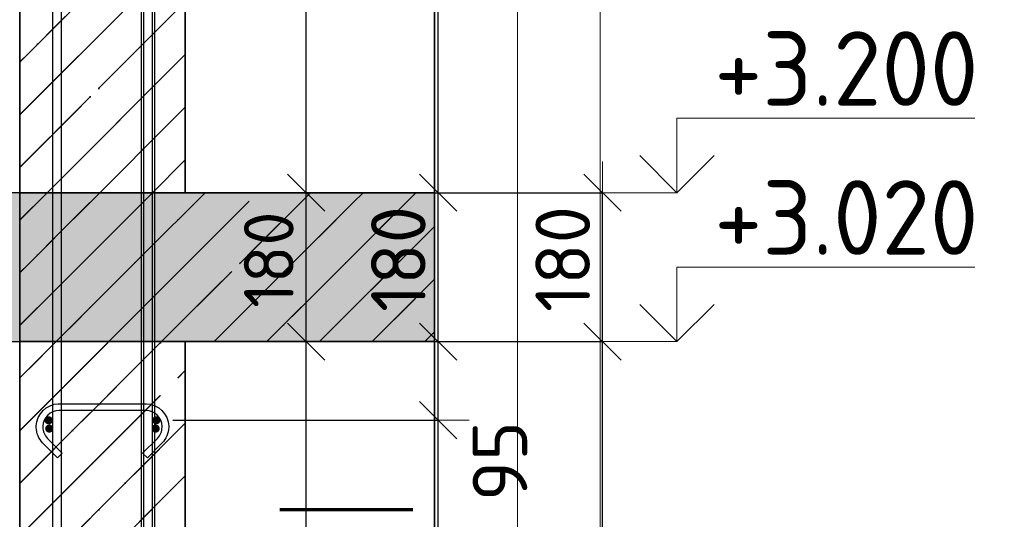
# Model space of a CAD drawing. Header units: millimetres. Extents: x -24871 to 40608, y -2869 to 48080.
# Tile 24 of 119: x -21203 to -20013, y 46084 to 46688. Entities that reach past the tile are written whole.
import ezdxf

# ---------------------------------------------------------------- set-up
doc = ezdxf.new("R2010")
doc.units = ezdxf.units.MM
doc.header["$PDMODE"] = 65
doc.linetypes.add('______11', pattern=[150, 120, -15, 0, -15])
doc.linetypes.add('______5', pattern=[330, 240, -30, 30, -30])
for name, color, linetype, lineweight in [('Standard', 7, 'Continuous', 25), ('Арм.стержн. Арматура края', 96, 'Continuous', 35), ('Арм.стержн. вертикальными 1', 22, 'Continuous', 35), ('Арм.стержн.горизонт. 1', 180, 'Continuous', 35), ('Высотная отметки_ общее', 7, 'Continuous', 13), ('Колонна (2)', 7, 'Continuous', 35), ('Перекрытие_ общее', 7, 'Continuous', 35), ('Размерная линия_ общее', 7, 'Continuous', 13)]:
    doc.layers.add(name, color=color, linetype=linetype, lineweight=lineweight)
doc.layers.add('Арм.стержн. вертикальными 2', color=7, linetype='Continuous', lineweight=35, true_color=0x006e00)
doc.layers.add('Арм.стержн.Стяжки', color=7, linetype='Continuous', lineweight=35, true_color=0x501e0f)
doc.styles.add('ISOCPEUR', font='ISOCPEUR')
doc.dimstyles.new('DIMSTYLE_11', dxfattribs={"dimtxt": 66, "dimasz": 75, "dimexe": 0, "dimexo": 0, "dimgap": 33, "dimtad": 0, "dimdec": 0, "dimrnd": 5, "dimzin": 12, "dimdsep": 46, "dimtxsty": 'ISOCPEUR', "dimblk1": 'ALL_ML_STRICH', "dimblk2": 'ALL_ML_STRICH', "dimsah": 1, "dimcen": 0, "dimclrd": 7, "dimclre": 256, "dimclrt": 7, "dimadec": 0, "dimazin": 0, "dimtfac": 1, "dimtdec": 0, "dimtix": 1, "dimtmove": 2, "dimatfit": 3, "dimfxl": 0, "dimtvp": 1.2, "dimtzin": 0, "dimlwd": 0, "dimlwe": -3, "dimarcsym": 0})
doc.dimstyles.new('DIMSTYLE_15', dxfattribs={"dimtxt": 60, "dimasz": 75, "dimexe": 0, "dimexo": 0, "dimgap": 30, "dimtad": 2, "dimdec": 0, "dimrnd": 5, "dimzin": 12, "dimdsep": 46, "dimtxsty": 'ISOCPEUR', "dimblk1": 'ALL_ML_STRICH', "dimblk2": 'ALL_ML_STRICH', "dimsah": 1, "dimcen": 0, "dimclrd": 7, "dimclre": 256, "dimclrt": 7, "dimadec": 0, "dimazin": 0, "dimtfac": 1, "dimtdec": 0, "dimtix": 1, "dimtmove": 2, "dimatfit": 3, "dimfxl": 0, "dimtzin": 0, "dimlwd": 0, "dimlwe": -3, "dimarcsym": 0})
doc.dimstyles.new('DIMSTYLE_4', dxfattribs={"dimtxt": 66, "dimasz": 75, "dimexe": 0, "dimexo": 0, "dimgap": 33, "dimtad": 2, "dimdec": 0, "dimrnd": 5, "dimzin": 12, "dimdsep": 46, "dimtxsty": 'ISOCPEUR', "dimblk1": 'ALL_ML_STRICH', "dimblk2": 'ALL_ML_STRICH', "dimsah": 1, "dimcen": 0, "dimclrd": 7, "dimclre": 256, "dimclrt": 7, "dimadec": 0, "dimazin": 0, "dimtfac": 1, "dimtdec": 0, "dimtix": 1, "dimtmove": 2, "dimatfit": 3, "dimfxl": 0, "dimtvp": 1.2, "dimtzin": 0, "dimlwd": 0, "dimlwe": -3, "dimarcsym": 0})
doc.dimstyles.new('DIMSTYLE_5', dxfattribs={"dimtxt": 66, "dimasz": 75, "dimexe": 0, "dimexo": 0, "dimgap": 33, "dimtad": 2, "dimdec": 0, "dimrnd": 5, "dimzin": 12, "dimdsep": 46, "dimtxsty": 'ISOCPEUR', "dimblk1": 'ALL_ML_STRICH', "dimblk2": 'ALL_ML_STRICH', "dimsah": 1, "dimcen": 0, "dimclrd": 7, "dimclre": 256, "dimclrt": 7, "dimadec": 0, "dimazin": 0, "dimtfac": 1, "dimtdec": 0, "dimtix": 1, "dimtmove": 2, "dimatfit": 3, "dimfxl": 0, "dimtzin": 0, "dimlwd": 0, "dimlwe": -3, "dimarcsym": 0})
pattern_1 = [(225, (0, 0), (63.63961, -63.63961), [120, -15, 0, -15]), (225, (31.82, -31.82), (63.63961, -63.63961), [240, -30, 30, -30])]

# ---------------------------------------------------------------- blocks, each defined once
blk = doc.blocks.new('COMPLEX_ELEVATIONDIM_4')
at = {"layer": 'Высотная отметки_ общее', "color": 7, "linetype": 'Continuous', "lineweight": 13, "transparency": 33554687}
for p, q in [((-20408.8, 46479.1), (-20408.8, 46569.1)), ((-20408.8, 46569.1), (-20048.8, 46569.1)), ((-20408.8, 46479.1), (-20453.8, 46524.1)), ((-20408.8, 46479.1), (-20363.8, 46524.1)), ((-20408.8, 46479.1), (-20474.9, 46479.1)), ((-20408.8, 46479.1), (-20408.8, 46479.1)), ((-20408.8, 46479.1), (-20408.8, 46479.1)), ((-20408.8, 46479.1), (-20408.8, 46479.1)), ((-20408.8, 46479.1), (-20408.8, 46479.1)), ((-20408.8, 46299.1), (-20408.8, 46389.1)), ((-20408.8, 46389.1), (-20048.8, 46389.1)), ((-20408.8, 46299.1), (-20453.8, 46344.1)), ((-20408.8, 46299.1), (-20363.8, 46344.1)), ((-20408.8, 46299.1), (-20474.9, 46299.1)), ((-20408.8, 46299.1), (-20408.8, 46299.1)), ((-20408.8, 46299.1), (-20408.8, 46299.1)), ((-20408.8, 46299.1), (-20408.8, 46299.1)), ((-20408.8, 46299.1), (-20408.8, 46299.1))]:
    blk.add_line(p, q, dxfattribs=at)
at = {"layer": 'Высотная отметки_ общее', "color": 7, "linetype": 'Continuous', "lineweight": 13, "transparency": 33554687, "char_height": 90, "width": 384.431, "attachment_point": 7, "style": 'ISOCPEUR'}
for s, insert in [('\\W0.95;+3.200', (-20363.8, 46584.1)), ('\\W0.95;+3.020', (-20363.8, 46404.1))]:
    blk.add_mtext(s, dxfattribs=dict(at, insert=insert))
blk = doc.blocks.new('ALL_ML_STRICH')
at = {"color": 0, "linetype": 'ByBlock', "lineweight": -2}
for p, q in [((0, -0.5), (0, 0.5)), ((-0.3, -0.3), (0.3, 0.3)), ((-1, 0), (0.5, 0))]:
    blk.add_line(p, q, dxfattribs=at)
blk = doc.blocks.new('*D88')
at = {"layer": 'DEFPOINTS', "color": 7, "linetype": 'Continuous', "lineweight": 13, "transparency": 33554687}
for p in [(-20880.8, 46299.1), (-21002.8, 43109.1), (-20498.8, 43109.1)]:
    blk.add_point(p, dxfattribs=at)
at = {"layer": 'Размерная линия_ общее', "color": 253, "linetype": 'Continuous', "lineweight": -2, "true_color": 0xa0a0a0, "transparency": 33554687}
for p, q in [((-20860.8, 46299.1), (-20498.8, 46299.1)), ((-20982.8, 43109.1), (-20498.8, 43109.1))]:
    blk.add_line(p, q, dxfattribs=at)
at = {"layer": 'Размерная линия_ общее', "color": 7, "linetype": 'Continuous', "lineweight": -2, "transparency": 33554687}
blk.add_line((-20498.8, 43109.1), (-20498.8, 46299.1), dxfattribs=at)
at = {"layer": 'Размерная линия_ общее', "color": 7, "linetype": 'Continuous', "lineweight": 13, "transparency": 33554687, "xscale": 75, "yscale": 75, "zscale": 75}
for p, rotation in [((-20498.8, 46299.1), 90), ((-20498.8, 43109.1), 270)]:
    blk.add_blockref('ALL_ML_STRICH', p, dxfattribs=dict(at, rotation=rotation))
at = {"layer": 'Размерная линия_ общее', "color": 7, "linetype": 'Continuous', "lineweight": 13, "transparency": 33554687, "insert": (-20546.8, 44714), "char_height": 66, "width": 264, "attachment_point": 5, "rotation": 90, "style": 'ISOCPEUR'}
blk.add_mtext('\\A1;{3190}', dxfattribs=at)
blk = doc.blocks.new('*D89')
at = {"layer": 'DEFPOINTS', "color": 7, "linetype": 'Continuous', "lineweight": 13, "transparency": 33554687}
for p in [(-20880.8, 46479.1), (-20880.8, 46299.1), (-20498.8, 46299.1)]:
    blk.add_point(p, dxfattribs=at)
at = {"layer": 'Размерная линия_ общее', "color": 253, "linetype": 'Continuous', "lineweight": -2, "true_color": 0xa0a0a0, "transparency": 33554687}
for p, q in [((-20860.8, 46479.1), (-20498.8, 46479.1)), ((-20860.8, 46299.1), (-20498.8, 46299.1))]:
    blk.add_line(p, q, dxfattribs=at)
at = {"layer": 'Размерная линия_ общее', "color": 7, "linetype": 'Continuous', "lineweight": -2, "transparency": 33554687}
blk.add_line((-20498.8, 46299.1), (-20498.8, 46479.1), dxfattribs=at)
at = {"layer": 'Размерная линия_ общее', "color": 7, "linetype": 'Continuous', "lineweight": 13, "transparency": 33554687, "xscale": 75, "yscale": 75, "zscale": 75}
for p, rotation in [((-20498.8, 46479.1), 90), ((-20498.8, 46299.1), 270)]:
    blk.add_blockref('ALL_ML_STRICH', p, dxfattribs=dict(at, rotation=rotation))
at = {"layer": 'Размерная линия_ общее', "color": 7, "linetype": 'Continuous', "lineweight": 13, "transparency": 33554687, "insert": (-20546.8, 46399), "char_height": 66, "width": 198, "attachment_point": 5, "rotation": 90, "style": 'ISOCPEUR'}
blk.add_mtext('\\A1;{180}', dxfattribs=at)
blk = doc.blocks.new('*D91')
at = {"layer": 'DEFPOINTS', "color": 7, "linetype": 'Continuous', "lineweight": 13, "transparency": 33554687}
for p in [(-21037.8, 46204.1), (-21037.8, 43204.1), (-20697.4, 43204.1)]:
    blk.add_point(p, dxfattribs=at)
at = {"layer": 'Размерная линия_ общее', "color": 253, "linetype": 'Continuous', "lineweight": -2, "true_color": 0xa0a0a0, "transparency": 33554687}
for p, q in [((-21017.8, 46204.1), (-20697.4, 46204.1)), ((-21017.8, 43204.1), (-20697.4, 43204.1))]:
    blk.add_line(p, q, dxfattribs=at)
at = {"layer": 'Размерная линия_ общее', "color": 7, "linetype": 'Continuous', "lineweight": -2, "transparency": 33554687}
blk.add_line((-20697.4, 43204.1), (-20697.4, 46204.1), dxfattribs=at)
at = {"layer": 'Размерная линия_ общее', "color": 7, "linetype": 'Continuous', "lineweight": 13, "transparency": 33554687, "xscale": 75, "yscale": 75, "zscale": 75}
for p, rotation in [((-20697.4, 46204.1), 90), ((-20697.4, 43204.1), 270)]:
    blk.add_blockref('ALL_ML_STRICH', p, dxfattribs=dict(at, rotation=rotation))
at = {"layer": 'Размерная линия_ общее', "color": 7, "linetype": 'Continuous', "lineweight": 13, "transparency": 33554687, "insert": (-20778.4, 44482.1), "char_height": 66, "width": 3.3, "attachment_point": 1, "rotation": 90, "line_spacing_factor": 0.60241, "style": 'ISOCPEUR'}
blk.add_mtext('\\W0.91;15х200=3000', dxfattribs=at)
blk = doc.blocks.new('*D92')
at = {"layer": 'DEFPOINTS', "color": 7, "linetype": 'Continuous', "lineweight": 13, "transparency": 33554687}
for p in [(-21002.8, 46299.1), (-21037.8, 46204.1), (-20697.4, 46204.1)]:
    blk.add_point(p, dxfattribs=at)
at = {"layer": 'Размерная линия_ общее', "color": 253, "linetype": 'Continuous', "lineweight": -2, "true_color": 0xa0a0a0, "transparency": 33554687}
for p, q in [((-20982.8, 46299.1), (-20697.4, 46299.1)), ((-21017.8, 46204.1), (-20697.4, 46204.1))]:
    blk.add_line(p, q, dxfattribs=at)
at = {"layer": 'Размерная линия_ общее', "color": 7, "linetype": 'Continuous', "lineweight": -2, "transparency": 33554687}
blk.add_line((-20697.4, 46204.1), (-20697.4, 46299.1), dxfattribs=at)
at = {"layer": 'Размерная линия_ общее', "color": 7, "linetype": 'Continuous', "lineweight": 13, "transparency": 33554687, "xscale": 75, "yscale": 75, "zscale": 75}
for p, rotation in [((-20697.4, 46299.1), 90), ((-20697.4, 46204.1), 270)]:
    blk.add_blockref('ALL_ML_STRICH', p, dxfattribs=dict(at, rotation=rotation))
at = {"layer": 'Размерная линия_ общее', "color": 7, "linetype": 'Continuous', "lineweight": 13, "transparency": 33554687, "insert": (-20622.7, 46154.8), "char_height": 66, "width": 132, "attachment_point": 5, "rotation": 90, "style": 'ISOCPEUR'}
blk.add_mtext('\\A1;{95}', dxfattribs=at)
blk = doc.blocks.new('*D93')
at = {"layer": 'DEFPOINTS', "color": 7, "linetype": 'Continuous', "lineweight": 13, "transparency": 33554687}
for p in [(-21002.8, 46479.1), (-21002.8, 46299.1), (-20697.4, 46299.1)]:
    blk.add_point(p, dxfattribs=at)
at = {"layer": 'Размерная линия_ общее', "color": 253, "linetype": 'Continuous', "lineweight": -2, "true_color": 0xa0a0a0, "transparency": 33554687}
for p, q in [((-20982.8, 46479.1), (-20697.4, 46479.1)), ((-20982.8, 46299.1), (-20697.4, 46299.1))]:
    blk.add_line(p, q, dxfattribs=at)
at = {"layer": 'Размерная линия_ общее', "color": 7, "linetype": 'Continuous', "lineweight": -2, "transparency": 33554687}
blk.add_line((-20697.4, 46299.1), (-20697.4, 46479.1), dxfattribs=at)
at = {"layer": 'Размерная линия_ общее', "color": 7, "linetype": 'Continuous', "lineweight": 13, "transparency": 33554687, "xscale": 75, "yscale": 75, "zscale": 75}
for p, rotation in [((-20697.4, 46479.1), 90), ((-20697.4, 46299.1), 270)]:
    blk.add_blockref('ALL_ML_STRICH', p, dxfattribs=dict(at, rotation=rotation))
at = {"layer": 'Размерная линия_ общее', "color": 7, "linetype": 'Continuous', "lineweight": 13, "transparency": 33554687, "insert": (-20745.4, 46399), "char_height": 66, "width": 198, "attachment_point": 5, "rotation": 90, "style": 'ISOCPEUR'}
blk.add_mtext('\\A1;{180}', dxfattribs=at)
blk = doc.blocks.new('*D94')
at = {"layer": 'DEFPOINTS', "color": 7, "linetype": 'Continuous', "lineweight": 13, "transparency": 33554687}
for p in [(-21162.8, 47309.1), (-21002.8, 46479.1), (-20697.4, 46479.1)]:
    blk.add_point(p, dxfattribs=at)
at = {"layer": 'Размерная линия_ общее', "color": 253, "linetype": 'Continuous', "lineweight": -2, "true_color": 0xa0a0a0, "transparency": 33554687}
for p, q in [((-21142.8, 47309.1), (-20697.4, 47309.1)), ((-20982.8, 46479.1), (-20697.4, 46479.1))]:
    blk.add_line(p, q, dxfattribs=at)
at = {"layer": 'Размерная линия_ общее', "color": 7, "linetype": 'Continuous', "lineweight": -2, "transparency": 33554687}
blk.add_line((-20697.4, 46479.1), (-20697.4, 47309.1), dxfattribs=at)
at = {"layer": 'Размерная линия_ общее', "color": 7, "linetype": 'Continuous', "lineweight": 13, "transparency": 33554687, "xscale": 75, "yscale": 75, "zscale": 75}
for p, rotation in [((-20697.4, 47309.1), 90), ((-20697.4, 46479.1), 270)]:
    blk.add_blockref('ALL_ML_STRICH', p, dxfattribs=dict(at, rotation=rotation))
at = {"layer": 'Размерная линия_ общее', "color": 7, "linetype": 'Continuous', "lineweight": 13, "transparency": 33554687, "insert": (-20745.4, 46897.4), "char_height": 66, "width": 198, "attachment_point": 5, "rotation": 90, "style": 'ISOCPEUR'}
blk.add_mtext('\\A1;{830}', dxfattribs=at)
blk = doc.blocks.new('*D95')
at = {"layer": 'DEFPOINTS', "color": 7, "linetype": 'Continuous', "lineweight": 13, "transparency": 33554687}
for p in [(-21002.8, 46299.1), (-21039.8, 45549.1), (-20856.9, 45549.1)]:
    blk.add_point(p, dxfattribs=at)
at = {"layer": 'Standard', "color": 251, "linetype": 'Continuous', "lineweight": -2, "true_color": 0x656565, "transparency": 33554687}
for p, q in [((-20972.8, 46299.1), (-20856.9, 46299.1)), ((-21009.8, 45549.1), (-20856.9, 45549.1))]:
    blk.add_line(p, q, dxfattribs=at)
at = {"layer": 'Standard', "color": 7, "linetype": 'Continuous', "lineweight": -2, "transparency": 33554687}
blk.add_line((-20856.9, 45549.1), (-20856.9, 46299.1), dxfattribs=at)
at = {"layer": 'Standard', "color": 7, "linetype": 'Continuous', "lineweight": 13, "transparency": 33554687, "xscale": 75, "yscale": 75, "zscale": 75}
for p, rotation in [((-20856.9, 46299.1), 90), ((-20856.9, 45549.1), 270)]:
    blk.add_blockref('ALL_ML_STRICH', p, dxfattribs=dict(at, rotation=rotation))
at = {"layer": 'Standard', "color": 7, "linetype": 'Continuous', "lineweight": 13, "transparency": 33554687, "insert": (-20901.9, 45927.1), "char_height": 60, "width": 180, "attachment_point": 5, "rotation": 90, "style": 'ISOCPEUR'}
blk.add_mtext('\\A1;{750}', dxfattribs=at)
blk = doc.blocks.new('*D96')
at = {"layer": 'DEFPOINTS', "color": 7, "linetype": 'Continuous', "lineweight": 13, "transparency": 33554687}
for p in [(-21002.8, 46479.1), (-21002.8, 46299.1), (-20856.9, 46299.1)]:
    blk.add_point(p, dxfattribs=at)
at = {"layer": 'Standard', "color": 251, "linetype": 'Continuous', "lineweight": -2, "true_color": 0x656565, "transparency": 33554687}
for p, q in [((-20972.8, 46479.1), (-20856.9, 46479.1)), ((-20972.8, 46299.1), (-20856.9, 46299.1))]:
    blk.add_line(p, q, dxfattribs=at)
at = {"layer": 'Standard', "color": 7, "linetype": 'Continuous', "lineweight": -2, "transparency": 33554687}
blk.add_line((-20856.9, 46299.1), (-20856.9, 46479.1), dxfattribs=at)
at = {"layer": 'Standard', "color": 7, "linetype": 'Continuous', "lineweight": 13, "transparency": 33554687, "xscale": 75, "yscale": 75, "zscale": 75}
for p, rotation in [((-20856.9, 46479.1), 90), ((-20856.9, 46299.1), 270)]:
    blk.add_blockref('ALL_ML_STRICH', p, dxfattribs=dict(at, rotation=rotation))
at = {"layer": 'Standard', "color": 7, "linetype": 'Continuous', "lineweight": 13, "transparency": 33554687, "insert": (-20901.9, 46398.1), "char_height": 60, "width": 180, "attachment_point": 5, "rotation": 90, "style": 'ISOCPEUR'}
blk.add_mtext('\\A1;{180}', dxfattribs=at)
blk = doc.blocks.new('*D97')
at = {"layer": 'DEFPOINTS', "color": 7, "linetype": 'Continuous', "lineweight": 13, "transparency": 33554687}
for p in [(-21039.8, 47499.1), (-21002.8, 46479.1), (-20856.9, 46479.1)]:
    blk.add_point(p, dxfattribs=at)
at = {"layer": 'Standard', "color": 251, "linetype": 'Continuous', "lineweight": -2, "true_color": 0x656565, "transparency": 33554687}
for p, q in [((-21009.8, 47499.1), (-20856.9, 47499.1)), ((-20972.8, 46479.1), (-20856.9, 46479.1))]:
    blk.add_line(p, q, dxfattribs=at)
at = {"layer": 'Standard', "color": 7, "linetype": 'Continuous', "lineweight": -2, "transparency": 33554687}
blk.add_line((-20856.9, 46479.1), (-20856.9, 47499.1), dxfattribs=at)
at = {"layer": 'Standard', "color": 7, "linetype": 'Continuous', "lineweight": 13, "transparency": 33554687, "xscale": 75, "yscale": 75, "zscale": 75}
for p, rotation in [((-20856.9, 47499.1), 90), ((-20856.9, 46479.1), 270)]:
    blk.add_blockref('ALL_ML_STRICH', p, dxfattribs=dict(at, rotation=rotation))
at = {"layer": 'Standard', "color": 7, "linetype": 'Continuous', "lineweight": 13, "transparency": 33554687, "insert": (-20901.9, 46998.1), "char_height": 60, "width": 240, "attachment_point": 5, "rotation": 90, "style": 'ISOCPEUR'}
blk.add_mtext('\\A1;{1020}', dxfattribs=at)

msp = doc.modelspace()

# ---------------------------------------------------------------- hatches: boundary and pattern name
at = {"layer": 'Standard', "linetype": 'Continuous', "lineweight": 35, "transparency": 33554687}
h = msp.add_hatch(dxfattribs=at)
h.set_pattern_fill('__________541', scale=30, angle=135, style=0, pattern_type=2)
h.set_pattern_definition(pattern_1)
h.paths.add_polyline_path([(-21202.8, 46479.1), (-21002.8, 46479.1), (-21002.8, 47549.1), (-21202.8, 47549.1)], flags=0)
at = {"layer": 'Standard', "linetype": 'Continuous', "lineweight": 13, "transparency": 33554687}
h = msp.add_hatch(dxfattribs=at)
h.set_pattern_fill('__________539', scale=30, style=0, pattern_type=2)
h.set_pattern_definition([(45, (0, 0), (-63.63961, 63.63961), [120, -15, 0, -15]), (45, (-31.82, 31.82), (-63.63961, 63.63961), [240, -30, 30, -30])])
h.paths.add_polyline_path([(-21202.8, 46479.1), (-21202.8, 46299.1), (-20701.6, 46299.1), (-20701.6, 46479.1)], flags=0)
msp.add_hatch(color=9, dxfattribs=at).paths.add_polyline_path([(-21202.8, 46479.1), (-21202.8, 46299.1), (-20701.6, 46299.1), (-20701.6, 46479.1)])
at = {"layer": 'Standard', "linetype": 'Continuous', "lineweight": 35, "transparency": 33554687}
h = msp.add_hatch(dxfattribs=at)
h.set_pattern_fill('__________541', scale=30, angle=135, style=0, pattern_type=2)
h.set_pattern_definition(pattern_1)
h.paths.add_polyline_path([(-21002.8, 46299.1), (-21202.8, 46299.1), (-21202.8, 43109.1), (-21002.8, 43109.1)], flags=0)
at = {"layer": 'Арм.стержн. Арматура края', "linetype": 'Continuous', "lineweight": 50, "transparency": 33554687}
for points in [[(-21162.1, 46194.1), (-21162.5, 46196), (-21163.6, 46197.6), (-21165.2, 46198.7), (-21167.1, 46199.1), (-21169, 46198.7), (-21170.6, 46197.6), (-21171.7, 46196), (-21172.1, 46194.1), (-21171.7, 46192.2), (-21170.6, 46190.5), (-21169, 46189.5), (-21167.1, 46189.1), (-21165.2, 46189.5), (-21163.6, 46190.5), (-21162.5, 46192.2)], [(-21033.6, 46194.1), (-21034, 46196), (-21035, 46197.6), (-21036.7, 46198.7), (-21038.6, 46199.1), (-21040.5, 46198.7), (-21042.1, 46197.6), (-21043.2, 46196), (-21043.6, 46194.1), (-21043.2, 46192.2), (-21042.1, 46190.5), (-21040.5, 46189.5), (-21038.6, 46189.1), (-21036.7, 46189.5), (-21035, 46190.5), (-21034, 46192.2)]]:
    msp.add_hatch(color=4, dxfattribs=at).paths.add_polyline_path(points)
at = {"layer": 'Арм.стержн.горизонт. 1', "linetype": 'Continuous', "lineweight": 50, "transparency": 33554687}
for points in [[(-21162.8, 46204.1), (-21163.2, 46206), (-21164.3, 46207.6), (-21165.9, 46208.7), (-21167.8, 46209.1), (-21169.7, 46208.7), (-21171.4, 46207.6), (-21172.5, 46206), (-21172.8, 46204.1), (-21172.5, 46202.2), (-21171.4, 46200.5), (-21169.7, 46199.5), (-21167.8, 46199.1), (-21165.9, 46199.5), (-21164.3, 46200.5), (-21163.2, 46202.2)], [(-21032.8, 46204.1), (-21033.2, 46206), (-21034.3, 46207.6), (-21035.9, 46208.7), (-21037.8, 46209.1), (-21039.7, 46208.7), (-21041.4, 46207.6), (-21042.5, 46206), (-21042.8, 46204.1), (-21042.5, 46202.2), (-21041.4, 46200.5), (-21039.7, 46199.5), (-21037.8, 46199.1), (-21035.9, 46199.5), (-21034.3, 46200.5), (-21033.2, 46202.2)]]:
    msp.add_hatch(color=4, dxfattribs=at).paths.add_polyline_path(points)
at = {"layer": 'Перекрытие_ общее', "linetype": 'Continuous', "lineweight": 25, "true_color": 0xe0e0e0, "transparency": 33554687}
msp.add_hatch(color=254, dxfattribs=at).paths.add_polyline_path([(-21352.8, 46299.1), (-21202.8, 46299.1), (-21202.8, 46479.1), (-21352.8, 46479.1)])

# ---------------------------------------------------------------- linework, layer by layer
at = {"layer": 'Standard', "color": 7, "linetype": 'Continuous', "lineweight": 35, "transparency": 33554687}
for p, q in [((-21202.8, 47549.1), (-21202.8, 46479.1)), ((-21202.8, 47549.1), (-21202.8, 46479.1)), ((-21002.8, 46479.1), (-21002.8, 47549.1)), ((-21002.8, 46479.1), (-21002.8, 47549.1)), ((-21202.8, 46479.1), (-21202.8, 46299.1)), ((-21202.8, 46479.1), (-21202.8, 46299.1)), ((-20701.6, 46479.1), (-21002.8, 46479.1)), ((-20701.6, 46479.1), (-21002.8, 46479.1)), ((-21202.8, 46299.1), (-21202.8, 43109.1)), ((-21202.8, 46299.1), (-21202.8, 43109.1)), ((-21002.8, 43109.1), (-21002.8, 46299.1)), ((-21002.8, 46299.1), (-20701.6, 46299.1)), ((-21002.8, 43109.1), (-21002.8, 46299.1)), ((-21002.8, 46299.1), (-20701.6, 46299.1))]:
    msp.add_line(p, q, dxfattribs=at)
at = {"layer": 'Standard', "color": 52, "linetype": 'Continuous', "lineweight": 13, "transparency": 33554687}
for p, q in [((-20701.6, 47549.1), (-20701.6, 42675)), ((-20701.6, 42675), (-20701.6, 47549.1))]:
    msp.add_line(p, q, dxfattribs=at)
at = {"layer": 'Standard', "color": 52, "linetype": 'Continuous', "lineweight": -3, "transparency": 33554687}
for p, q in [((-20701.6, 47549.1), (-20701.6, 42675)), ((-20701.6, 42675), (-20701.6, 47549.1))]:
    msp.add_line(p, q, dxfattribs=at)
at = {"layer": 'Standard', "color": 253, "linetype": '______11', "lineweight": 35, "true_color": 0xababab, "transparency": 33554687}
for p, q in [((-21202.8, 46637), (-21002.8, 46837)), ((-21202.8, 46509.7), (-21002.8, 46709.7)), ((-21106.2, 46479.1), (-21002.8, 46582.4)), ((-21202.8, 46127.9), (-21031.6, 46299.1)), ((-21202.8, 46255.2), (-21158.9, 46299.1)), ((-21202.8, 46000.6), (-21002.8, 46200.6))]:
    msp.add_line(p, q, dxfattribs=at)
at = {"layer": 'Standard', "color": 253, "linetype": '______5', "lineweight": 35, "true_color": 0xababab, "transparency": 33554687}
for p, q in [((-21202.8, 46573.3), (-21002.8, 46773.3)), ((-21169.8, 46479.1), (-21002.8, 46646.1)), ((-21042.5, 46479.1), (-21002.8, 46518.8)), ((-21202.8, 46191.5), (-21095.3, 46299.1)), ((-21202.8, 46064.2), (-21002.8, 46264.2)), ((-21202.8, 45937), (-21002.8, 46137))]:
    msp.add_line(p, q, dxfattribs=at)
at = {"layer": 'Standard', "color": 7, "linetype": 'Continuous', "lineweight": 25, "transparency": 33554687}
msp.add_line((-20701.6, 46249.1), (-20701.6, 46529.1), dxfattribs=at)
msp.add_line((-20701.6, 46249.1), (-20701.6, 46529.1), dxfattribs=at)
at = {"layer": 'Standard', "color": 253, "linetype": '______11', "lineweight": 13, "true_color": 0xababab, "transparency": 33554687}
for p, q in [((-21202.8, 46382.4), (-21106.2, 46479.1)), ((-21158.9, 46299.1), (-20978.9, 46479.1)), ((-21031.6, 46299.1), (-20851.6, 46479.1)), ((-20904.3, 46299.1), (-20724.3, 46479.1)), ((-20777.1, 46299.1), (-20701.6, 46374.5))]:
    msp.add_line(p, q, dxfattribs=at)
at = {"layer": 'Standard', "color": 253, "linetype": '______5', "lineweight": 13, "true_color": 0xababab, "transparency": 33554687}
for p, q in [((-21202.8, 46446.1), (-21169.8, 46479.1)), ((-21202.8, 46318.8), (-21042.5, 46479.1)), ((-21095.3, 46299.1), (-20915.3, 46479.1)), ((-20968, 46299.1), (-20788, 46479.1)), ((-20840.7, 46299.1), (-20701.6, 46438.2)), ((-20713.4, 46299.1), (-20701.6, 46310.9))]:
    msp.add_line(p, q, dxfattribs=at)
at = {"layer": 'Standard', "color": 7, "linetype": 'Continuous', "lineweight": 70, "transparency": 33554687}
msp.add_line((-20888.6, 46096.1), (-20727.8, 46096.1), dxfattribs=at)
at = {"layer": 'Standard', "color": 7, "linetype": 'Continuous', "lineweight": 13, "transparency": 33554687}
for points in [[(-21726.6, 42475), (-20501.6, 42475), (-20501.6, 47749.1), (-21726.6, 47749.1), (-21726.6, 42475)], [(-21626.6, 42575), (-20601.6, 42575), (-20601.6, 47649.1), (-21626.6, 47649.1), (-21626.6, 42575)]]:
    msp.add_lwpolyline(points, dxfattribs=at)
at = {"layer": 'Арм.стержн. вертикальными 1', "color": 4, "linetype": 'Continuous', "lineweight": 25, "transparency": 33554687}
for points in [[(-21162.8, 43109.1), (-21162.8, 47309.1), (-21152.8, 47309.1), (-21152.8, 43109.1), (-21162.8, 43109.1)], [(-21162.8, 43109.1), (-21162.8, 47309.1), (-21152.8, 47309.1), (-21152.8, 43109.1), (-21162.8, 43109.1)], [(-21162.8, 43109.1), (-21162.8, 47309.1), (-21152.8, 47309.1), (-21152.8, 43109.1), (-21162.8, 43109.1)], [(-21052.8, 43109.1), (-21052.8, 47309.1), (-21042.8, 47309.1), (-21042.8, 43109.1), (-21052.8, 43109.1)], [(-21052.8, 43109.1), (-21052.8, 47309.1), (-21042.8, 47309.1), (-21042.8, 43109.1), (-21052.8, 43109.1)], [(-21052.8, 43109.1), (-21052.8, 47309.1), (-21042.8, 47309.1), (-21042.8, 43109.1), (-21052.8, 43109.1)]]:
    msp.add_lwpolyline(points, dxfattribs=at)
at = {"layer": 'Арм.стержн. вертикальными 2', "color": 7, "linetype": 'Continuous', "lineweight": 25, "transparency": 33554687}
msp.add_lwpolyline([(-21039.8, 47499.1), (-21039.8, 45549.1), (-21055.8, 45549.1), (-21055.8, 47499.1), (-21039.8, 47499.1)], dxfattribs=at)
msp.add_lwpolyline([(-21039.8, 47499.1), (-21039.8, 45549.1), (-21055.8, 45549.1), (-21055.8, 47499.1), (-21039.8, 47499.1)], dxfattribs=at)
msp.add_lwpolyline([(-21039.8, 47499.1), (-21039.8, 45549.1), (-21055.8, 45549.1), (-21055.8, 47499.1), (-21039.8, 47499.1)], dxfattribs=at)
msp.add_lwpolyline([(-21039.8, 47499.1), (-21039.8, 45549.1), (-21055.8, 45549.1), (-21055.8, 47499.1), (-21039.8, 47499.1)], dxfattribs=at)
at = {"layer": 'Арм.стержн.горизонт. 1', "color": 52, "linetype": 'Continuous', "lineweight": 25, "transparency": 33554687}
for p, q in [((-21202.8, 46299.1), (-21202.8, 46299.1)), ((-21002.8, 46299.1), (-21002.8, 46299.1))]:
    msp.add_line(p, q, dxfattribs=at)
at = {"layer": 'Арм.стержн.Стяжки', "color": 40, "linetype": 'Continuous', "lineweight": 25, "transparency": 33554687}
msp.add_lwpolyline([(-21054.3, 46164.3), (-21036.4, 46182.2), (-21035.2, 46183.6), (-21034.1, 46185.2), (-21033.1, 46186.8), (-21032.4, 46188.4), (-21031.7, 46190.2), (-21031.3, 46192), (-21031, 46193.8), (-21030.8, 46195.7), (-21030.8, 46196.8), (-21031.3, 46200.5), (-21032.5, 46204.1), (-21034.4, 46207.5), (-21036.7, 46210.2), (-21039.4, 46212.5), (-21042.8, 46214.4), (-21046.5, 46215.6), (-21050.1, 46216.1), (-21155.6, 46216.1), (-21159.2, 46215.6), (-21162.9, 46214.4), (-21166.2, 46212.5), (-21169, 46210.2), (-21171.2, 46207.5), (-21173.1, 46204.1), (-21174.3, 46200.5), (-21174.8, 46196.8), (-21174.8, 46195.7), (-21174.7, 46193.8), (-21174.4, 46192), (-21173.9, 46190.2), (-21173.3, 46188.4), (-21172.5, 46186.8), (-21171.6, 46185.2), (-21170.5, 46183.6), (-21169.2, 46182.2), (-21151.4, 46164.3), (-21157, 46158.7), (-21175.1, 46176.8), (-21176.8, 46178.7), (-21178.3, 46180.8), (-21179.6, 46183), (-21180.7, 46185.4), (-21181.6, 46187.8), (-21182.2, 46190.3), (-21182.7, 46192.9), (-21182.8, 46195.4), (-21182.8, 46197.4), (-21182.2, 46202.3), (-21180.5, 46207.4), (-21177.9, 46212), (-21174.6, 46215.9), (-21170.8, 46219.1), (-21166.1, 46221.7), (-21161, 46223.4), (-21156.2, 46224.1), (-21049.5, 46224.1), (-21044.6, 46223.4), (-21039.6, 46221.7), (-21034.9, 46219.1), (-21031, 46215.9), (-21027.8, 46212), (-21025.2, 46207.4), (-21023.5, 46202.3), (-21022.8, 46197.4), (-21022.8, 46195.4), (-21023, 46192.9), (-21023.4, 46190.3), (-21024.1, 46187.8), (-21025, 46185.4), (-21026.1, 46183), (-21027.4, 46180.8), (-21028.9, 46178.7), (-21030.6, 46176.8), (-21048.6, 46158.7), (-21054.3, 46164.3)], dxfattribs=at)
at = {"layer": 'Колонна (2)', "transparency": 33554687}
for p, q in [((-21202.8, 46479.1), (-21002.8, 46479.1)), ((-21002.8, 46299.1), (-21202.8, 46299.1))]:
    msp.add_line(p, q, dxfattribs=at)
at = {"layer": 'Колонна (2)', "color": 7, "linetype": 'Continuous', "lineweight": 35, "transparency": 33554687}
for p, q in [((-21202.8, 46479.1), (-21002.8, 46479.1)), ((-21002.8, 46299.1), (-21202.8, 46299.1))]:
    msp.add_line(p, q, dxfattribs=at)
at = {"layer": 'Перекрытие_ общее', "color": 7, "linetype": 'Continuous', "lineweight": 25, "transparency": 33554687}
for p, q in [((-21202.8, 46479.1), (-21352.8, 46479.1)), ((-21352.8, 46299.1), (-21202.8, 46299.1))]:
    msp.add_line(p, q, dxfattribs=at)
at = {"layer": 'Перекрытие_ общее', "color": 7, "linetype": 'Continuous', "lineweight": 13, "transparency": 33554687}
for p, q in [((-21002.8, 46479.1), (-21202.8, 46479.1)), ((-21002.8, 46479.1), (-21202.8, 46479.1)), ((-21202.8, 46299.1), (-21002.8, 46299.1)), ((-21202.8, 46299.1), (-21002.8, 46299.1))]:
    msp.add_line(p, q, dxfattribs=at)

# ---------------------------------------------------------------- block references
at = {"layer": 'Высотная отметки_ общее', "color": 7, "linetype": 'Continuous', "lineweight": 13, "transparency": 33554687}
msp.add_blockref('COMPLEX_ELEVATIONDIM_4', (0, 0), dxfattribs=at)

# ---------------------------------------------------------------- dimensions: what is measured, and where the dimension line sits
at = {"layer": 'Standard', "color": 7, "linetype": 'Continuous', "lineweight": 13, "transparency": 33554687}
for base, p1, p2, picture, middle in [((-20856.9, 47499.1), (-20972.8, 46479.1), (-21009.8, 47499.1), '*D97', (-20901.9, 46998.1)), ((-20856.9, 46479.1), (-20972.8, 46299.1), (-20972.8, 46479.1), '*D96', (-20901.9, 46398.1)), ((-20856.9, 46299.1), (-21009.8, 45549.1), (-20972.8, 46299.1), '*D95', (-20901.9, 45927.1))]:
    dim = msp.add_linear_dim(base=base, p1=p1, p2=p2, angle=90, dimstyle='DIMSTYLE_15', override={"dimpost": '<>', "dimclrd": 7, "dimclre": 251, "dimclrt": 7, "dimlwd": 0, "dimlwe": 65533}, dxfattribs=at)
    dim.commit()
    dim.dimension.update_dxf_attribs({"geometry": picture, "text_midpoint": middle, "dimtype": 160})
at = {"layer": 'Размерная линия_ общее', "color": 7, "linetype": 'Continuous', "lineweight": 13, "transparency": 33554687}
for base, p1, p2, dimstyle, picture, middle in [((-20697.4, 47309.1), (-20982.8, 46479.1), (-21142.8, 47309.1), 'DIMSTYLE_5', '*D94', (-20745.4, 46897.4)), ((-20697.4, 46479.1), (-20982.8, 46299.1), (-20982.8, 46479.1), 'DIMSTYLE_4', '*D93', (-20745.4, 46399)), ((-20498.8, 46479.1), (-20860.8, 46299.1), (-20860.8, 46479.1), 'DIMSTYLE_4', '*D89', (-20546.8, 46399)), ((-20697.4, 46299.1), (-21017.8, 46204.1), (-20982.8, 46299.1), 'DIMSTYLE_11', '*D92', (-20622.7, 46154.8)), ((-20498.8, 46299.1), (-20982.8, 43109.1), (-20860.8, 46299.1), 'DIMSTYLE_5', '*D88', (-20546.8, 44714))]:
    dim = msp.add_linear_dim(base=base, p1=p1, p2=p2, angle=90, dimstyle=dimstyle, override={"dimpost": '<>', "dimclrd": 7, "dimclre": 253, "dimclrt": 7, "dimlwd": 0, "dimlwe": 65533}, dxfattribs=at)
    dim.commit()
    dim.dimension.update_dxf_attribs({"geometry": picture, "text_midpoint": middle, "dimtype": 160})
dim = msp.add_linear_dim(base=(-20697.4, 46204.1), p1=(-21017.8, 43204.1), p2=(-21017.8, 46204.1), angle=90, text='\\W0.91;15х200=3000', dimstyle='DIMSTYLE_5', override={"dimpost": '<>', "dimclrd": 7, "dimclre": 253, "dimclrt": 7, "dimlwd": 0, "dimlwe": 65533}, dxfattribs=at)
dim.commit()
dim.dimension.update_dxf_attribs({"geometry": '*D91', "text_midpoint": (-20730.4, 44704.1), "dimtype": 160})

doc.saveas('drawing.dxf')
